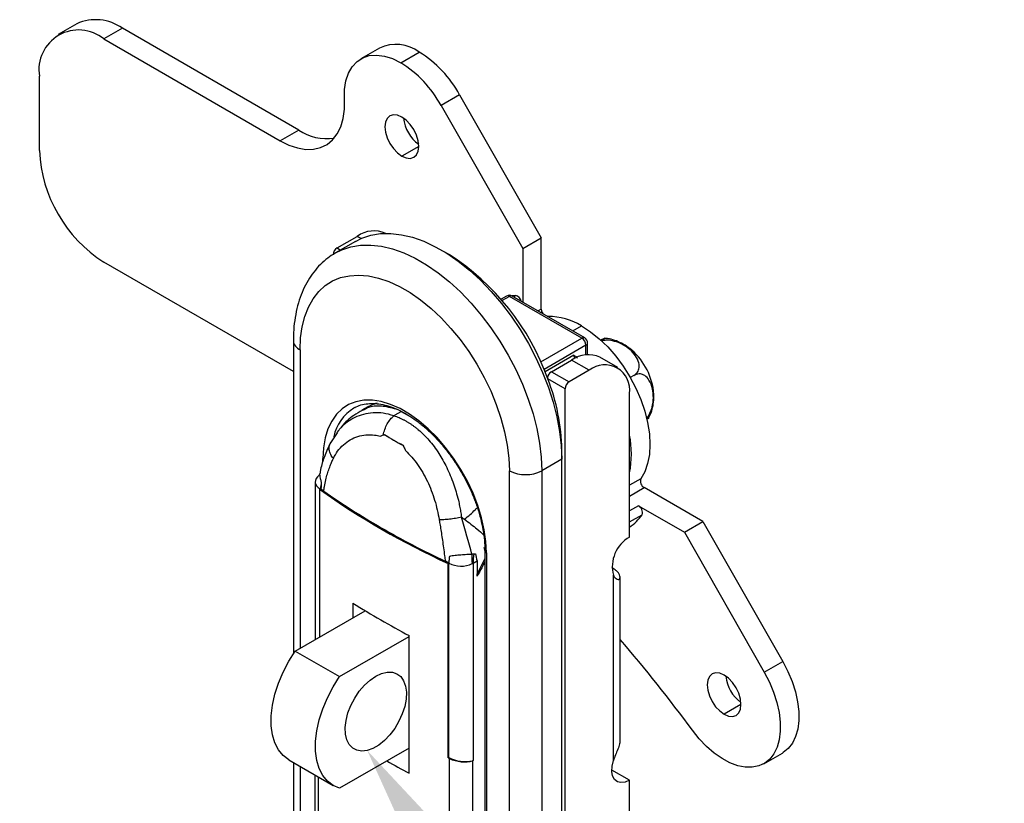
# Model space of a CAD drawing. Header units: millimetres. Extents: x 16 to 559, y 27 to 410.
# Tile 7 of 8: x 317 to 403, y 231 to 299. Entities that reach past the tile are written whole.
import ezdxf
from ezdxf import colors
from ezdxf.entities.mleader import LeaderData, LeaderLine
from ezdxf.math import Vec2, Vec3

# ---------------------------------------------------------------- set-up
doc = ezdxf.new("R2010")
doc.units = ezdxf.units.MM
doc.layers.add('1轮廓实线层', color=7, linetype='Continuous')
doc.layers.add('7标注层', color=3, linetype='Continuous')

msp = doc.modelspace()

# ---------------------------------------------------------------- linework, layer by layer
at = {"layer": '1轮廓实线层'}
for p, q in [((321.9607, 299.0883), (320.3343, 298.1494)), ((325.9603, 298.6922), (324.334, 297.7534)), ((341.4403, 289.7558), (325.9603, 298.6922)), ((324.334, 297.7534), (339.8139, 288.817)), ((348.5292, 296.9499), (346.9029, 296.0111)), ((350.4026, 295.6645), (352.0289, 296.6034)), ((318.6771, 287.9543), (318.6771, 294.4867)), ((355.5607, 292.8534), (353.9344, 291.9145)), ((355.5607, 292.8534), (362.7299, 280.2836)), ((353.9344, 291.9145), (361.1035, 279.3448)), ((341.4403, 289.7558), (339.8139, 288.817)), ((351.9819, 288.3246), (350.4969, 287.4674)), ((344.8108, 279.4018), (346.5786, 280.4223)), ((346.9163, 280.2273), (346.5786, 280.4223)), ((361.1035, 279.3448), (362.7299, 280.2836)), ((362.7299, 274.0314), (362.7299, 280.2836)), ((346.4331, 279.9822), (344.6653, 278.9617)), ((344.8108, 279.4018), (345.1193, 279.2237)), ((361.1035, 279.3448), (361.1035, 274.6547)), ((344.6248, 278.938), (344.6653, 278.9617)), ((354.2938, 279.0239), (354.6396, 278.8312)), ((354.6175, 278.8185), (354.6396, 278.8312)), ((340.9723, 268.5513), (324.334, 278.1564)), ((359.2853, 274.9451), (359.2022, 274.9108)), ((359.6929, 275.1804), (359.2099, 274.9016)), ((359.9429, 275.1557), (359.3058, 274.7879)), ((366.3068, 271.4819), (359.9429, 275.1557)), ((360.4732, 275.2243), (360.1788, 275.1883)), ((366.5568, 271.5066), (360.1929, 275.1804)), ((360.2951, 275.1215), (360.4732, 275.2243)), ((362.7299, 274.0314), (362.4566, 273.8736)), ((365.493, 272.1208), (366.2654, 272.5667)), ((362.694, 269.3962), (366.3068, 271.4819)), ((340.9723, 271.2776), (340.9723, 243.7713)), ((366.6604, 270.8695), (362.9793, 268.7444)), ((366.6604, 270.0251), (366.6604, 270.8695)), ((366.8068, 270.04), (366.8068, 271.0736)), ((341.5581, 270.4612), (341.5581, 244.2602)), ((365.5997, 269.9839), (363.0705, 268.5239)), ((369.443, 268.9136), (367.8874, 269.8116)), ((363.6198, 268.5436), (365.3876, 269.5641)), ((366.9432, 268.666), (365.3876, 269.5641)), ((363.2582, 268.0482), (363.2824, 268.0622)), ((363.6198, 268.5436), (365.1755, 267.6455)), ((366.9432, 268.666), (365.1755, 267.6455)), ((370.8612, 268.2107), (370.5453, 268.0283)), ((364.8219, 267.0332), (363.3125, 267.9046)), ((364.8219, 184.3176), (364.8219, 267.0332)), ((370.4788, 254.0286), (370.4788, 266.6244)), ((346.3733, 265.3986), (346.2794, 265.3465)), ((347.5129, 265.4518), (346.992, 265.1548)), ((350.4334, 265.0536), (351.2265, 264.6103)), ((344.8059, 263.181), (344.1636, 262.1951)), ((344.9372, 263.3814), (344.7814, 263.1918)), ((348.9846, 263.0172), (348.974, 263.0111)), ((344.2004, 262.2307), (344.2259, 262.2913)), ((350.5907, 262.0778), (350.6013, 262.0839)), ((364.5391, 261.6848), (364.5169, 261.672)), ((364.5391, 260.8684), (364.5391, 261.6848)), ((343.5734, 260.6657), (343.5734, 260.9283)), ((364.5391, 260.8684), (362.7713, 259.8479)), ((364.5391, 183.4603), (364.5391, 260.8684)), ((359.9429, 182.4398), (359.9429, 259.8479)), ((362.7713, 259.8479), (362.7713, 182.4398)), ((342.8874, 258.8682), (342.8874, 245.0276)), ((371.4706, 259.1509), (370.4788, 258.5784)), ((343.2617, 258.2183), (343.3268, 258.2559)), ((343.2617, 258.2183), (343.2617, 245.2437)), ((343.3924, 258.2824), (343.3268, 258.2559)), ((370.4788, 257.6124), (371.7768, 258.3618)), ((376.9297, 255.387), (371.7768, 258.3618)), ((371.2752, 256.7736), (370.4788, 256.3138)), ((371.2752, 256.7736), (375.3033, 254.4482)), ((370.4788, 255.3479), (371.5814, 255.9844)), ((375.3033, 254.4482), (376.9297, 255.387)), ((376.9297, 255.387), (383.9393, 243.097)), ((375.3033, 254.4482), (382.313, 242.1581)), ((357.6996, 253.1407), (357.7812, 252.8122)), ((357.7812, 252.8458), (357.7812, 182.8336)), ((357.9276, 252.6417), (357.9276, 182.3129)), ((354.5637, 251.6938), (354.6288, 251.7313)), ((354.5637, 234.6413), (354.5637, 251.6938)), ((354.6288, 234.6635), (354.6288, 251.7313)), ((356.7547, 251.734), (357.1009, 251.9356)), ((356.7547, 251.734), (356.7547, 234.4136)), ((357.1009, 251.9356), (357.1009, 250.8028)), ((357.1009, 250.5842), (357.1009, 250.8028)), ((369.0646, 251.2522), (368.9231, 251.3339)), ((369.0646, 234.4056), (369.0646, 250.6674)), ((369.6503, 236.1911), (369.6503, 250.5083)), ((346.1951, 248.2348), (346.1951, 246.937)), ((341.1393, 244.0184), (347.2787, 247.5626)), ((345.0283, 241.7733), (351.1448, 245.3042)), ((351.1448, 233.2926), (351.1448, 245.3774)), ((341.1393, 244.0184), (345.0283, 241.7733)), ((382.313, 242.1581), (383.9393, 243.097)), ((380.2661, 239.3348), (378.7812, 238.4776)), ((351.1448, 235.5057), (345.0283, 231.9748)), ((340.5715, 234.4607), (344.4606, 232.2156)), ((354.6288, 234.6635), (354.5637, 234.6413)), ((354.691, 228.2094), (354.691, 234.5792)), ((356.7547, 234.4136), (356.6961, 234.3935)), ((356.6961, 234.3934), (356.6961, 228.2747)), ((382.2809, 234.13), (383.9073, 235.0689)), ((340.9723, 234.2293), (340.9723, 193.8695)), ((341.5581, 233.8912), (341.5581, 193.0531)), ((370.4788, 232.6773), (368.9231, 233.5753)), ((342.8453, 233.1481), (342.8453, 205.3562)), ((343.1594, 232.9668), (343.1594, 204.8413)), ((370.4788, 191.2576), (370.4788, 232.6773))]:
    msp.add_line(p, q, dxfattribs=at)
at = {"layer": '1轮廓实线层', "flags": 128}
for points in [[(345.4612, 292.469), (345.4728, 293.3078), (345.5924, 294.0732), (345.8172, 294.7482), (346.1424, 295.3182), (346.5609, 295.7706), (347.0634, 296.0956), (347.6391, 296.286), (348.2752, 296.3378), (348.9579, 296.2496), (349.6723, 296.0235), (350.4026, 295.6645)], [(339.8139, 288.817), (340.5795, 288.4351), (341.3309, 288.1805), (342.0545, 288.0578), (342.7368, 288.0692), (343.3654, 288.2146), (343.9286, 288.4912), (344.4161, 288.894), (344.8189, 289.4156), (345.1296, 290.0464), (345.3426, 290.7747), (345.4538, 291.5873), (345.4612, 292.469)], [(350.4969, 290.8969), (350.1126, 291.0603), (349.7545, 291.0957), (349.4469, 291.0008), (349.211, 290.7819), (349.0626, 290.454), (349.012, 290.0394), (349.0626, 289.5663), (349.211, 289.0671), (349.4469, 288.5758), (349.7545, 288.1257), (350.1126, 287.7477), (350.4969, 287.4674)], [(350.4969, 287.4674), (350.8813, 287.304), (351.2394, 287.2685), (351.5469, 287.3635), (351.7829, 287.5824), (351.9313, 287.9103), (351.9819, 288.3249), (351.9313, 288.7979), (351.7829, 289.2971), (351.5469, 289.7885), (351.2394, 290.2385), (350.8813, 290.6166), (350.4969, 290.8969)], [(346.4331, 279.9822), (346.9866, 280.2577), (347.78, 280.5202), (348.6292, 280.6601), (349.5263, 280.6763), (350.4634, 280.5686), (351.4319, 280.3379), (352.423, 279.9863), (353.4278, 279.517), (354.4372, 278.9343), (355.442, 278.2435), (356.4331, 277.4507), (357.4016, 276.5633), (358.3386, 275.5891), (359.2358, 274.5371), (360.0849, 273.4167), (360.8783, 272.2382), (361.6088, 271.0121), (362.2698, 269.7497), (362.8553, 268.4622), (363.36, 267.1615), (363.7793, 265.8592), (364.1094, 264.5671), (364.3474, 263.297), (364.4911, 262.0604), (364.5391, 260.8684)], [(344.6653, 278.9617), (345.2189, 279.2372), (346.0123, 279.4997), (346.8614, 279.6396), (347.7586, 279.6558), (348.6956, 279.5481), (349.6641, 279.3174), (350.6552, 278.9658), (351.66, 278.4965), (352.6694, 277.9138), (353.6742, 277.223), (354.6653, 276.4302), (355.6338, 275.5428), (356.5709, 274.5686), (357.468, 273.5166), (358.3171, 272.3962), (359.1106, 271.2177), (359.8411, 269.9916), (360.5021, 268.7292), (361.0876, 267.4417), (361.5922, 266.1409), (362.0115, 264.8386), (362.3417, 263.5466), (362.5796, 262.2765), (362.7233, 261.0399), (362.7713, 259.8479)], [(341.5581, 270.4612), (341.6053, 271.5079), (341.7463, 272.4893), (341.9797, 273.3956), (342.3031, 274.2172), (342.7132, 274.9459), (343.2057, 275.5741), (343.7757, 276.0953), (344.4172, 276.5043), (345.1238, 276.7969), (345.8881, 276.9699), (346.7022, 277.0218), (347.5579, 276.9518), (348.4464, 276.7608), (349.3585, 276.4507), (350.2849, 276.0247), (351.2161, 275.4872), (352.1425, 274.8436), (353.0546, 274.1006), (353.9431, 273.2658), (354.7988, 272.3477), (355.6129, 271.3559), (356.3772, 270.3004), (357.0837, 269.1921), (357.7253, 268.0424), (358.2953, 266.863), (358.7878, 265.6662), (359.1979, 264.464), (359.5213, 263.269), (359.7547, 262.0933), (359.8957, 260.949), (359.9429, 259.8479)], [(366.2654, 272.5667), (367.0499, 272.0544), (367.821, 271.4322), (368.5655, 270.7106), (369.2706, 269.902), (369.9243, 269.0202), (370.5154, 268.0804), (371.0338, 267.0985), (371.4706, 266.0915), (371.8183, 265.0765), (372.071, 264.071), (372.2244, 263.092), (372.2758, 262.1564), (372.2244, 261.2801), (372.071, 260.4782), (371.8183, 259.7644), (371.4706, 259.1509)], [(357.9276, 252.6417), (357.8791, 253.6319), (357.7342, 254.6647), (357.4948, 255.7262), (357.1642, 256.802), (356.7469, 257.8776), (356.2485, 258.9384), (355.6757, 259.9701), (355.0364, 260.9587), (354.3391, 261.8909), (353.5932, 262.754), (352.8089, 263.5364), (351.9968, 264.2275), (351.1678, 264.8179), (350.3332, 265.2998), (349.5042, 265.6664), (348.6921, 265.913), (347.9078, 266.0361), (347.1619, 266.0341), (346.4646, 265.9071), (345.8252, 265.6567), (345.2525, 265.2863), (344.7541, 264.8009), (344.3368, 264.2071), (344.0062, 263.513), (343.7668, 262.7279), (343.6219, 261.8624), (343.5734, 260.9283)], [(343.1102, 259.3223), (343.0922, 259.3049), (342.9738, 259.1577), (342.905, 259.0003), (342.8883, 258.8383), (342.9243, 258.6773), (343.0117, 258.523), (343.1475, 258.3809), (343.3268, 258.2559)], [(340.5715, 234.4607), (340.5684, 234.4625), (340.0737, 234.8371), (339.6654, 235.336), (339.3517, 235.949), (339.1389, 236.6638), (339.0314, 237.4658), (339.0314, 238.3388), (339.1389, 239.2649), (339.3517, 240.2253), (339.6654, 241.2006), (340.0737, 242.171), (340.5684, 243.1166), (341.1393, 244.0184)], [(383.9393, 243.097), (384.3891, 242.2284), (384.7609, 241.3382), (385.0472, 240.444), (385.2426, 239.5633), (385.3432, 238.7133), (385.347, 237.9108), (385.2539, 237.1713), (385.0658, 236.5096), (384.7864, 235.9384), (384.4211, 235.4691), (383.9771, 235.1108), (383.9073, 235.0689)], [(348.2103, 241.8138), (348.7188, 242.0513), (349.209, 242.168), (349.663, 242.1599), (350.0646, 242.027), (350.3991, 241.7743), (350.6545, 241.4109), (350.8216, 240.9499), (350.8943, 240.408), (350.87, 239.8047), (350.7495, 239.162), (350.5373, 238.5029), (350.241, 237.8513), (349.8713, 237.2308), (349.4416, 236.6638), (348.9673, 236.1708), (348.4657, 235.7696), (347.9549, 235.4747), (347.4533, 235.2967), (346.9791, 235.2422), (346.5493, 235.3131), (346.1796, 235.5067), (345.8833, 235.8161), (345.6711, 236.2302), (345.5507, 236.734), (345.5264, 237.3092), (345.5991, 237.935), (345.7661, 238.5889), (346.0215, 239.2472), (346.3561, 239.8861), (346.7576, 240.4826), (347.2117, 241.015), (347.7018, 241.4642), (348.2103, 241.8138)], [(382.313, 242.1581), (382.7628, 241.2895), (383.1345, 240.3994), (383.4209, 239.5052), (383.6163, 238.6244), (383.7168, 237.7745), (383.7206, 236.9719), (383.6276, 236.2325), (383.4395, 235.5707), (383.16, 234.9995), (382.7947, 234.5302), (382.3507, 234.1719), (381.8367, 233.9317), (381.2628, 233.8142), (380.6402, 233.8218), (379.9812, 233.9543), (379.2987, 234.2092), (378.606, 234.5813), (377.9167, 235.0635), (377.2444, 235.6462), (376.6022, 236.3181), (376.0027, 237.066)], [(378.7812, 241.9071), (378.3969, 242.0705), (378.0388, 242.106), (377.7312, 242.011), (377.4952, 241.7921), (377.3469, 241.4642), (377.2963, 241.0496), (377.3469, 240.5765), (377.4952, 240.0773), (377.7312, 239.586), (378.0388, 239.1359), (378.3969, 238.7579), (378.7812, 238.4776)], [(345.0283, 231.9748), (344.4575, 232.2174), (343.9628, 232.592), (343.5545, 233.0908), (343.2407, 233.7039), (343.028, 234.4187), (342.9205, 235.2207), (342.9205, 236.0936), (343.028, 237.0197), (343.2407, 237.9802), (343.5545, 238.9555), (343.9628, 239.9259), (344.4575, 240.8715), (345.0283, 241.7733)], [(378.7812, 238.4776), (379.1655, 238.3142), (379.5237, 238.2787), (379.8312, 238.3737), (380.0672, 238.5926), (380.2155, 238.9205), (380.2661, 239.3351), (380.2155, 239.8081), (380.0672, 240.3073), (379.8312, 240.7987), (379.5237, 241.2487), (379.1655, 241.6268), (378.7812, 241.9071)], [(370.4788, 232.6773), (370.0938, 232.5109), (369.7328, 232.4667), (369.4182, 232.5472), (369.1695, 232.7476), (369.0024, 233.0554), (368.927, 233.4514), (368.9482, 233.911), (369.0646, 234.4056)]]:
    msp.add_lwpolyline(points, dxfattribs=at)
at = {"layer": '1轮廓实线层'}
for centre, radius, start, end in [((323.6149, 295.4), 4.0422, 54.532784, 114.156758), ((322.1257, 295.0461), 3.4937, 50.796715, 189.214037), ((349.9845, 293.8019), 3.4681, 53.878918, 114.810623), ((346.665, 288.0134), 10.1272, 28.549591, 58.01743), ((345.0386, 287.0746), 10.1272, 28.549591, 58.01743), ((353.8925, 291.1423), 3.2644, 185.979228, 234.015395), ((343.9496, 293.5186), 4.5228, 236.301355, 277.542294), ((330.9589, 288.5132), 12.2944, 182.605478, 237.394522), ((348.0355, 278.4555), 2.4476, 64.78089, 126.529568), ((345.2249, 278.7545), 0.7684, 122.605478, 177.394522), ((342.8918, 260.6013), 21.6874, 19.679161, 57.20135), ((359.9429, 274.7474), 0.5, 60.002688, 119.997312), ((359.7964, 274.9512), 0.2515, 54.382423, 114.307119), ((360.0893, 274.9512), 0.2515, 65.692881, 125.617577), ((360.3489, 274.5915), 0.6449, 12.06389, 78.88639), ((363.4826, 274.0642), 0.7534, 182.495883, 214.156648), ((363.4619, 268.1305), 5.2478, 57.708011, 91.571348), ((366.4533, 271.2774), 0.2515, 65.692881, 125.617577), ((365.8928, 270.8346), 0.7684, 2.605478, 57.394522), ((366.3068, 271.0736), 0.5, 0, 60.002688), ((341.9287, 271.3454), 0.9587, 184.04302, 247.262303), ((366.5566, 271.0985), 0.2515, 294.374658, 354.305201), ((366.8904, 266.1045), 5.7502, 7.704277, 51.542184), ((366.8519, 267.5233), 2.5117, 65.65152, 125.658938), ((366.2786, 270.0009), 0.6791, 181.432411, 205.239939), ((368.3126, 266.9553), 2.1913, 351.314675, 128.674573), ((364.0454, 267.8865), 0.7828, 122.927134, 170.868616), ((346.4928, 261.3567), 18.0493, 1.041697, 21.270963), ((365.5895, 266.9982), 0.7684, 122.605478, 177.394522), ((349.114, 262.6327), 3.242, 104.261699, 119.594341), ((348.4102, 261.9716), 3.9912, 122.267611, 167.462827), ((370.8667, 265.6022), 1.6424, 313.451099, 342.38155), ((362.6917, 261.316), 7.9584, 348.090022, 11.909978), ((361.3571, 262.5773), 3.074, 242.609672, 297.390328), ((372.0942, 258.9389), 0.6587, 161.22156, 241.189798), ((384.2657, 316.1958), 71.0121, 234.730552, 245.274824), ((370.9578, 256.1965), 0.6587, 341.221555, 61.189805), ((368.2356, 258.2919), 4.0643, 303.499017, 325.407202), ((371.9795, 251.4191), 3.0103, 119.902467, 194.459646), ((359.9568, 251.9012), 3.2064, 168.259346, 182.989475), ((358.0201, 252.8626), 0.2395, 183.893723, 247.277278), ((355.6932, 253.8001), 2.3265, 242.772143, 294.943346), ((356.0091, 253.0161), 1.4831, 296.653496, 300.18238), ((384.1847, 308.3262), 71.0928, 237.698996, 242.306381), ((271.7784, 160.5491), 129.2964, 36.284465, 40.803215), ((382.1767, 242.1525), 3.2644, 185.979228, 234.015395), ((385.5726, 298.7675), 73.9746, 240.524562, 242.263844)]:
    msp.add_arc(centre, radius, start, end, dxfattribs=at)
for centre, major_axis, start_param, end_param in [((401.945, 255.9478), (75.2531, -11.2444), 4.1004029, 4.1025703), ((355.6894, 235.0244), (1.4966, -0.2236), 3.9942458, 5.5139183), ((355.6308, 235.0042), (1.4966, -0.2236), 4.1025703, 5.5694465)]:
    msp.add_ellipse(centre, major_axis=major_axis, ratio=0.4507852, start_param=start_param, end_param=end_param, dxfattribs=at)
for points, knots in [([(344.6181, 278.9254), (344.4084, 278.7956), (343.9531, 278.5137), (343.3327, 277.9611), (342.7482, 277.3013), (342.242, 276.5539), (341.8146, 275.7253), (341.4695, 274.8176), (341.2102, 273.8357), (341.0411, 272.7863), (340.9779, 271.9225), (340.9735, 271.4105), (340.9723, 271.2776)], [0, 0, 0, 0, 0.0886005, 0.1923333, 0.2965073, 0.4019702, 0.5093609, 0.6190103, 0.7308861, 0.8446263, 0.9596736, 1, 1, 1, 1]), ([(367.9793, 271.258), (368.0148, 271.2788), (368.1695, 271.3697), (368.2904, 271.4503), (368.3328, 271.4946), (368.2127, 271.4487), (368.0048, 271.3459), (367.9298, 271.3089)], [0, 0, 0, 0, 0.0656876, 0.2862325, 0.5039245, 0.8209854, 1, 1, 1, 1]), ([(370.4795, 270.5876), (370.4427, 270.6189), (370.231, 270.7996), (369.7977, 271.0472), (369.1927, 271.3047), (368.6919, 271.4431), (368.3959, 271.4602), (368.3124, 271.465)], [0, 0, 0, 0, 0.0604481, 0.3483276, 0.6256792, 0.8943883, 1, 1, 1, 1]), ([(370.8612, 268.2107), (370.983, 268.3035), (371.2262, 268.4889), (371.3559, 268.895), (371.3148, 269.3874), (371.0378, 269.947), (370.4901, 270.5434), (369.7847, 271.0115), (369.0454, 271.2633), (368.4507, 271.3328), (368.1494, 271.2509), (368.0203, 271.2157)], [0, 0, 0, 0, 0.0937204, 0.1871425, 0.2793561, 0.4136622, 0.5501541, 0.7135005, 0.8303841, 0.927288, 1, 1, 1, 1]), ([(365.5997, 269.9839), (365.6005, 269.9835), (365.6843, 269.9351), (365.8023, 269.8832), (365.8654, 269.7606), (365.8793, 269.7335)], [0, 0, 0, 0, 0.0069369, 0.7804477, 1, 1, 1, 1]), ([(371.9789, 264.4392), (371.9792, 264.4395), (372.1068, 264.5489), (372.2889, 264.9067), (372.5165, 265.5163), (372.6018, 266.2636), (372.5178, 267.0906), (372.2562, 267.7782), (371.8611, 268.2105), (371.4426, 268.3755), (371.0977, 268.3341), (370.9082, 268.2352), (370.8612, 268.2107)], [0, 0, 0, 0, 0.0002508, 0.0972368, 0.1929682, 0.3323977, 0.4740964, 0.6436742, 0.7650166, 0.8656172, 0.9667166, 1, 1, 1, 1]), ([(372.4319, 265.1044), (372.485, 265.3091), (372.5906, 265.7165), (372.6349, 266.3174), (372.5979, 266.7056), (372.5809, 266.8841)], [0, 0, 0, 0, 0.3529656, 0.70250536, 1, 1, 1, 1]), ([(346.3687, 265.3837), (346.4092, 265.409), (346.6151, 265.5376), (347.0433, 265.6679), (347.6514, 265.7669), (348.3078, 265.7508), (348.9964, 265.6311), (349.7105, 265.4074), (350.4423, 265.0827), (351.1835, 264.6601), (351.9252, 264.1438), (352.658, 263.5394), (353.3724, 262.8538), (354.0594, 262.0951), (354.7099, 261.2724), (355.3156, 260.3959), (355.8688, 259.4766), (356.3622, 258.526), (356.7898, 257.5561), (357.1463, 256.5794), (357.4279, 255.6081), (357.6294, 254.6559), (357.7573, 253.725), (357.7732, 253.1404), (357.7812, 252.8458)], [0, 0, 0, 0, 0.0120978, 0.0615565, 0.110593, 0.1587254, 0.2060593, 0.2528964, 0.2994935, 0.3460131, 0.3925283, 0.4390823, 0.485694, 0.5323637, 0.5790828, 0.6258381, 0.6726143, 0.7193956, 0.7661617, 0.8128946, 0.8595778, 0.906196, 0.9527363, 1, 1, 1, 1]), ([(350.1703, 265.1911), (349.7259, 265.3171), (348.8172, 265.5746), (347.7483, 265.5232), (347.228, 265.2349), (347.0255, 265.1227)], [0, 0, 0, 0, 0.3689478, 0.7543669, 1, 1, 1, 1]), ([(348.1942, 265.7359), (348.0522, 265.6939), (347.8084, 265.6217), (347.5962, 265.4875), (347.5076, 265.4315)], [0, 0, 0, 0, 0.5825244, 1, 1, 1, 1]), ([(349.8059, 264.676), (349.4926, 264.7617), (348.8762, 264.9303), (347.9734, 264.954), (347.1333, 264.8224), (346.369, 264.543), (345.6999, 264.1343), (345.2224, 263.7422), (344.9987, 263.4591), (344.9372, 263.3814)], [0, 0, 0, 0, 0.1717888, 0.33797409, 0.49851436, 0.65335815, 0.80244804, 0.94573643, 1, 1, 1, 1]), ([(347.0155, 265.139), (346.7717, 264.9982), (346.1136, 264.618), (345.4696, 264.0884), (345.1636, 263.6583), (345.1359, 263.6194)], [0, 0, 0, 0, 0.3485887, 0.9410053, 1, 1, 1, 1]), ([(348.8746, 262.9887), (348.9021, 263.1495), (348.9444, 263.3158), (349.0586, 263.6436), (349.1304, 263.8047), (349.2969, 264.1049), (349.3915, 264.2437), (349.5928, 264.4869), (349.6993, 264.5911), (349.8059, 264.676)], [0, 0, 0, 0, 0.25, 0.25, 0.5, 0.5, 0.75, 0.75, 1, 1, 1, 1]), ([(349.8059, 264.676), (349.88, 264.6505), (350.0281, 264.5996), (350.2487, 264.5102), (350.4677, 264.4116), (350.6849, 264.303), (350.9002, 264.1848), (351.1135, 264.057), (351.3245, 263.9197), (351.5331, 263.7729), (351.7391, 263.6168), (352.2026, 263.2394), (352.9068, 262.5408), (353.7464, 261.4173), (354.4716, 260.1212), (354.9506, 258.9685), (355.2642, 257.9905), (355.4391, 257.3375), (355.5691, 256.7535), (355.661, 256.2633), (355.7046, 255.9416), (355.7261, 255.7825)], [0, 0, 0, 0, 0.0251097, 0.0501741, 0.0752058, 0.1002172, 0.1252211, 0.1502303, 0.1752577, 0.2003158, 0.2254167, 0.2505727, 0.3724555, 0.5004257, 0.6202231, 0.7495266, 0.8094746, 0.8744758, 0.9171978, 0.959066, 1, 1, 1, 1]), ([(372.1575, 264.4591), (372.2355, 264.6139), (372.3412, 264.8235), (372.4131, 265.0461), (372.4319, 265.1044)], [0, 0, 0, 0, 0.738246, 1, 1, 1, 1]), ([(372.1538, 264.4607), (372.1576, 264.4614), (372.1781, 264.4649), (372.122, 264.4248), (372.0065, 264.3554), (371.9936, 264.3477)], [0, 0, 0, 0, 0.1693984, 0.9068364, 1, 1, 1, 1]), ([(344.4832, 260.9166), (344.5922, 261.145), (344.8532, 261.5893), (345.3488, 262.1515), (345.9469, 262.593), (346.6176, 262.8882), (347.3436, 263.029), (348.0163, 263.0119), (348.4424, 262.9275), (348.6104, 262.8829)], [0, 0, 0, 0, 0.1419295, 0.2943229, 0.446065, 0.5974101, 0.7487797, 0.9009107, 1, 1, 1, 1]), ([(344.2211, 262.3161), (344.0363, 261.9088), (343.6922, 261.1506), (343.4135, 260.2482), (343.3297, 259.7519), (343.3122, 259.6484)], [0, 0, 0, 0, 0.4788585, 0.8914173, 1, 1, 1, 1]), ([(344.4832, 260.9166), (344.3979, 261.0387), (344.2225, 261.2897), (344.1071, 261.6859), (344.0941, 262.0135), (344.174, 262.1768), (344.2004, 262.2307)], [0, 0, 0, 0, 0.2729043, 0.561059, 0.855191, 1, 1, 1, 1]), ([(350.8126, 261.6116), (351.1917, 261.2606), (351.5469, 260.8509), (352.1921, 259.9416), (352.482, 259.4418), (352.9856, 258.3856), (353.1993, 257.8293), (353.5464, 256.6972), (353.6798, 256.1209), (353.7737, 255.5533)], [0, 0, 0, 0, 0.25, 0.25, 0.5, 0.5, 0.75, 0.75, 1, 1, 1, 1]), ([(343.6355, 258.066), (343.6526, 258.1997), (343.7027, 258.5316), (343.8082, 259.0382), (343.9533, 259.5672), (344.1116, 260.0398), (344.2753, 260.4583), (344.4015, 260.7439), (344.4708, 260.8907), (344.4832, 260.9166)], [0.06108577, 0.06108577, 0.06108577, 0.06108577, 0.18689789, 0.37511868, 0.54767264, 0.70475436, 0.84647328, 0.97286211, 1, 1, 1, 1]), ([(343.2993, 259.6447), (343.2912, 259.6094), (343.2686, 259.5113), (343.1765, 259.4007), (343.1175, 259.3299)], [0, 0, 0, 0, 0.3598178, 1, 1, 1, 1]), ([(343.3125, 259.6484), (343.3059, 259.6347), (343.2523, 259.5226), (343.2906, 259.3325), (343.3524, 259.0747), (343.388, 258.9627), (343.4242, 258.8572), (343.4256, 258.853)], [0, 0, 0, 0, 0.0772127, 0.6345282, 0.6713783, 0.9869462, 1, 1, 1, 1]), ([(343.4256, 258.853), (343.4179, 258.7555), (343.4044, 258.6566), (343.3691, 258.457), (343.3455, 258.3559), (343.3268, 258.2559)], [0, 0, 0, 0, 0.5, 0.5, 1, 1, 1, 1]), ([(343.6355, 258.066), (345.2183, 256.9484), (346.9, 255.8739), (349.5747, 254.3288), (350.4941, 253.8237), (352.3694, 252.8441), (353.3256, 252.3694), (354.2999, 251.9096)], [0, 0, 0, 0, 0.5, 0.5, 0.75, 0.75, 1, 1, 1, 1]), ([(355.9964, 255.5821), (356.3258, 255.8606), (356.7298, 256.2021), (357.0577, 256.5575), (357.1182, 256.6231)], [0, 0, 0, 0, 0.8156212, 1, 1, 1, 1]), ([(355.7261, 255.7825), (355.565, 255.7395), (355.3919, 255.7), (355.0381, 255.633), (354.8578, 255.6056), (354.5095, 255.5658), (354.3418, 255.5533), (354.0347, 255.5431), (353.8953, 255.5453), (353.7737, 255.5533)], [0, 0, 0, 0, 0.25, 0.25, 0.5, 0.5, 0.75, 0.75, 1, 1, 1, 1]), ([(353.7737, 255.5533), (353.78, 255.5153), (353.8144, 255.3064), (353.8787, 254.9084), (353.9669, 254.3432), (354.0592, 253.726), (354.1537, 253.06), (354.2346, 252.4484), (354.2819, 252.0624), (354.2999, 251.9096)], [0, 0, 0, 0, 0.02820111, 0.15529833, 0.29736883, 0.45444859, 0.62664897, 0.81416407, 0.93891385, 0.93891385, 0.93891385, 0.93891385]), ([(355.9964, 255.5821), (356.376, 255.2976), (356.9909, 254.8368), (357.4861, 254.3912), (357.6755, 254.2208)], [0, 0, 0, 0, 0.6175062, 1, 1, 1, 1]), ([(354.698, 252.3456), (354.8378, 252.3902), (354.9962, 252.4142), (355.3326, 252.453), (355.5076, 252.4668), (355.8523, 252.4924), (356.0247, 252.5043), (356.3471, 252.5221), (356.5018, 252.5285), (356.6415, 252.5226)], [0, 0, 0, 0, 0.25, 0.25, 0.5, 0.5, 0.75, 0.75, 1, 1, 1, 1]), ([(354.6288, 251.7313), (354.6419, 251.8346), (354.6584, 251.9399), (354.6831, 252.1455), (354.6926, 252.2467), (354.698, 252.3456)], [0, 0, 0, 0, 0.5, 0.5, 1, 1, 1, 1]), ([(357.7812, 252.1157), (357.6749, 251.9136), (357.4454, 251.4773), (357.2186, 251.0399), (357.0969, 250.8051)], [0, 0, 0, 0, 0.46334129, 1, 1, 1, 1]), ([(357.7812, 251.8421), (357.6887, 251.6712), (357.4609, 251.2506), (357.235, 250.8292), (357.1009, 250.5789)], [0, 0, 0, 0, 0.4062703, 1, 1, 1, 1]), ([(369.0646, 250.6674), (369.1095, 250.5801), (369.1618, 250.5066), (369.2736, 250.3901), (369.3338, 250.3474), (369.4461, 250.3013), (369.4993, 250.297), (369.5865, 250.3275), (369.6188, 250.3614), (369.6708, 250.5079), (369.6401, 250.6633), (369.4932, 250.8955), (369.4272, 250.9741), (369.2666, 251.1213), (369.1726, 251.1899), (369.0646, 251.2522)], [0, 0, 0, 0, 0.125, 0.125, 0.25, 0.25, 0.375, 0.375, 0.5, 0.5, 0.75, 0.75, 0.875, 0.875, 1, 1, 1, 1]), ([(369.6273, 236.1916), (369.6284, 236.0934), (369.631, 235.8579), (369.4592, 235.4045), (369.2424, 234.898), (369.1233, 234.5683), (369.0646, 234.4056)], [0, 0, 0, 0, 0.1988735, 0.476712, 0.7419152, 1, 1, 1, 1])]:
    msp.add_open_spline(points, degree=3, knots=knots, dxfattribs=at)
for points in [[(349.8059, 264.676), (349.8746, 264.7227), (350.0129, 264.8131), (350.2222, 264.939), (350.3629, 265.0165), (350.4334, 265.0536)], [(348.6104, 262.8829), (348.6945, 262.9204), (348.7825, 262.9558), (348.8746, 262.9887)], [(348.8694, 262.9873), (348.9039, 262.9968), (348.9388, 263.0047), (348.974, 263.0111)], [(348.8742, 262.9905), (348.9105, 263.0009), (348.9473, 263.0098), (348.9846, 263.0172)], [(348.974, 263.0111), (349.239, 262.853), (349.5063, 262.6963), (349.7757, 262.5407)], [(348.9846, 263.0172), (349.2438, 262.8559), (349.51, 262.6985), (349.7795, 262.5429)], [(349.7757, 262.5407), (350.0452, 262.3851), (350.3169, 262.2308), (350.5907, 262.0778)], [(349.7795, 262.5429), (350.0491, 262.3873), (350.3218, 262.2336), (350.6013, 262.0839)], [(350.5907, 262.0778), (350.6194, 262.0291), (350.6743, 261.9293), (350.7481, 261.7741), (350.792, 261.6663), (350.8126, 261.6116)], [(350.6013, 262.0839), (350.6278, 262.0345), (350.6786, 261.9333), (350.7488, 261.7754), (350.7919, 261.6667), (350.8126, 261.6116)], [(343.4256, 258.853), (343.4106, 258.6613), (343.3996, 258.4712), (343.3924, 258.2824)], [(343.6355, 258.066), (343.5402, 258.1333), (343.4591, 258.2057), (343.3924, 258.2824)], [(355.7261, 255.7825), (355.8173, 255.7153), (355.9074, 255.6486), (355.9964, 255.5821)], [(356.6415, 252.5225), (356.3787, 253.557), (356.0682, 254.6542), (355.7261, 255.7825)], [(356.6414, 252.5225), (356.6182, 252.2566), (356.6296, 251.9708), (356.6744, 251.6906)], [(356.6416, 252.5226), (356.7009, 252.5377), (356.7596, 252.5484), (356.8174, 252.5537)], [(356.8174, 252.5537), (356.8641, 252.558), (356.9106, 252.5622), (356.9567, 252.5663)], [(356.9567, 252.5663), (356.9819, 252.3612), (357.0304, 252.1509), (357.1009, 251.9356)], [(354.6747, 251.7692), (354.5418, 251.8078), (354.4164, 251.8546), (354.2999, 251.9096)]]:
    msp.add_open_spline(points, degree=3, dxfattribs=at)

# ---------------------------------------------------------------- leaders
at = {"layer": '7标注层'}
ml = msp.add_multileader_mtext('Standard', dxfattribs=at)
ml.set_content('{\\fISOCPEUR|b0|i0|c134|p34;%%C}7.6挂锁孔(Padlock hole)', color=256)
ml.set_leader_properties()
ml.build(insert=Vec2(0, 0))
ml.multileader.update_dxf_attribs({"text_right_attachment_type": 6, "dogleg_length": 0.36, "arrow_head_size": 8})
ctx = ml.context
ctx.base_point, ctx.char_height, ctx.arrow_head_size, ctx.landing_gap_size, ctx.plane_origin = Vec3(259.1907, 156.5509), 8, 8, 4, Vec3(347.4533, 235.2967)
ctx.right_attachment, ctx.text_align_type = 6, 2
notes = []
notes.append((ctx, [(0, (1, 1, 0), (403.3833, 151.4872), (-1, 0), 0.72, [(0, [(347.4533, 235.2967)], 0, [])])]))
ctx.mtext.insert, ctx.mtext.alignment, ctx.mtext.flow_direction = Vec3(398.6633, 161.0872), 3, 5
for ctx, leaders in notes:
    for number, flags, end, landing, length, lines in leaders:
        leader = LeaderData()
        leader.index, (leader.has_last_leader_line, leader.has_dogleg_vector, leader.attachment_direction) = number, flags
        leader.last_leader_point, leader.dogleg_vector, leader.dogleg_length = Vec3(end), Vec3(landing), length
        for number, points, colour, breaks in lines:
            line = LeaderLine()
            line.index, line.vertices, line.color, line.breaks = number, Vec3.list(points), colors.encode_raw_color(colour), breaks
            leader.lines.append(line)
        ctx.leaders.append(leader)

doc.saveas('drawing.dxf')
